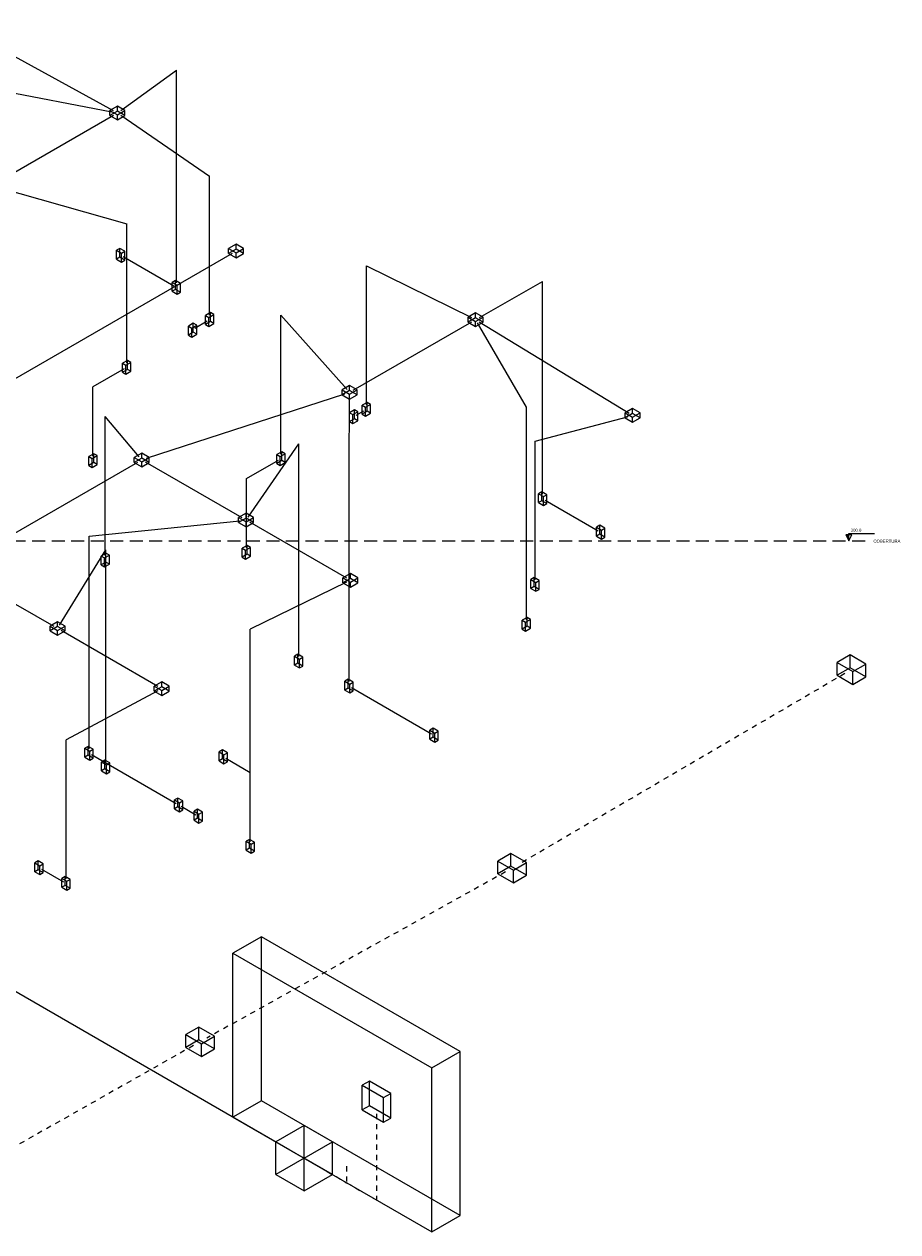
# Model space of a CAD drawing. Header units: feet. Extents: x -18 to 1038, y -110 to 48.
# Tile 104 of 199: x 219 to 241, y -27 to 2. Entities that reach past the tile are written whole.
import ezdxf

# ---------------------------------------------------------------- set-up
doc = ezdxf.new("R2010")
doc.units = ezdxf.units.FT
doc.header["$MEASUREMENT"] = 0
doc.linetypes.add('HIDDEN2', pattern=[0.47625, 0.3175, -0.15875])
doc.linetypes.add('JIS_02_1.2', pattern=[0.25, 0.125, -0.125])
for name, color, linetype, lineweight in [('DI-Eixos', 7, 'HIDDEN2', 5), ('DI-Níveis', 7, 'Continuous', 5), ('EL-Condutos', 4, 'Continuous', 5), ('EL-Conexões', 9, 'Continuous', 5)]:
    doc.layers.add(name, color=color, linetype=linetype, lineweight=lineweight)
doc.styles.add('Arial', font='arial.ttf')

msp = doc.modelspace()

# ---------------------------------------------------------------- hatches: boundary and pattern name
at = {"layer": 'DI-Níveis', "linetype": 'Continuous'}
msp.add_hatch(color=256, dxfattribs=at).paths.add_polyline_path([(239.3756, -10.6039), (239.3756, -10.4639), (239.3056, -10.4639)])

# ---------------------------------------------------------------- linework, layer by layer
at = {"layer": 'DI-Eixos'}
msp.add_line((215.6418, -10.6039), (239.8756, -10.6039), dxfattribs=at)
at = {"layer": 'DI-Níveis'}
msp.add_lwpolyline([(239.3756, -10.6039), (239.4456, -10.4639), (239.3056, -10.4639), (239.3756, -10.6039), (239.3756, -10.4289), (240.0056, -10.4289)], dxfattribs=at)
msp.add_lwpolyline([(239.3756, -10.6039), (239.3756, -10.4639), (239.3056, -10.4639)], close=True, dxfattribs=at)
at = {"layer": 'EL-Condutos', "linetype": 'Continuous'}
for p, q in [((221.4372, -0.1123), (217.5678, 2.0025)), ((221.6123, -0.1049), (222.9719, 0.8796)), ((222.9719, -4.3119), (222.9719, 0.8796)), ((217.8198, 0.5535), (221.3942, -0.1372)), ((218.5482, -1.8859), (221.4397, -0.2165)), ((221.6148, -0.221), (223.7792, -1.7058)), ((223.7792, -5.0973), (223.7792, -1.7058)), ((218.5796, -1.9734), (221.7593, -2.872)), ((221.7593, -6.2635), (221.7593, -2.872)), ((218.5093, -6.9484), (224.3366, -3.584)), ((221.6745, -3.6714), (222.9112, -4.3854)), ((227.6062, -7.2878), (227.6062, -3.8963)), ((227.6062, -3.8963), (230.1707, -5.16)), ((230.3615, -5.1562), (231.9047, -4.2778)), ((231.9047, -9.4693), (231.9047, -4.2778)), ((223.721, -5.2422), (223.4224, -5.429)), ((225.522, -8.4911), (225.522, -5.0996)), ((227.133, -6.9139), (225.522, -5.0996)), ((227.2864, -6.9309), (230.1779, -5.2615)), ((231.5082, -7.3434), (230.3153, -5.2878)), ((230.3583, -5.2629), (234.0127, -7.492)), ((221.6987, -6.407), (220.9357, -6.8475)), ((220.9357, -8.539), (220.9357, -6.8475)), ((222.2415, -8.5932), (227.078, -7.0217)), ((227.182, -8.8512), (227.1943, -7.0888)), ((231.5082, -12.5349), (231.5082, -7.3434)), ((221.2338, -10.9669), (221.2338, -7.5754)), ((222.0645, -8.5602), (221.2338, -7.5754)), ((227.3529, -7.5425), (227.5456, -7.4313)), ((231.7199, -8.1711), (233.9759, -7.5792)), ((224.7227, -10.0257), (225.9539, -8.2421)), ((225.9539, -13.4336), (225.9539, -8.2421)), ((231.7199, -11.5626), (231.7199, -8.1711)), ((217.6231, -11.2268), (222.0329, -8.684)), ((224.5792, -10.0484), (222.2159, -8.684)), ((224.6793, -9.0861), (225.4613, -8.6346)), ((224.6793, -10.7776), (224.6793, -9.0861)), ((227.182, -14.0427), (227.182, -8.8512)), ((231.9653, -9.6128), (233.2604, -10.3605)), ((220.8401, -10.4896), (224.515, -10.117)), ((227.1253, -11.5185), (224.7621, -10.154)), ((220.8401, -15.6811), (220.8401, -10.4896)), ((220.1198, -12.6682), (221.248, -10.8252)), ((221.248, -16.0167), (221.248, -10.8252)), ((217.6231, -11.3323), (219.9806, -12.6934)), ((227.1175, -11.6195), (224.7717, -12.7596)), ((222.521, -14.1601), (220.1635, -12.799)), ((224.7717, -17.9511), (224.7717, -12.7596)), ((222.5177, -14.2638), (220.2794, -15.466)), ((227.2427, -14.1862), (229.1971, -15.3146)), ((220.2794, -18.8575), (220.2794, -15.466)), ((220.9007, -15.8246), (222.9651, -17.0165)), ((224.1729, -15.9139), (224.7717, -16.2596)), ((224.7717, -17.9511), (224.7717, -16.2596)), ((223.0863, -17.0865), (223.4413, -17.2915)), ((225.7411, -25.4738), (212.8633, -18.0388)), ((219.6807, -18.6203), (220.2188, -18.931))]:
    msp.add_line(p, q, dxfattribs=at)
at = {"layer": 'EL-Condutos', "linetype": 'JIS_02_1.2'}
for p, q in [((239.2804, -13.8445), (231.3218, -18.503)), ((230.9996, -18.6869), (223.714, -22.7412)), ((223.3891, -22.9236), (215.5735, -27.3469)), ((227.853, -24.5931), (227.853, -26.6931)), ((226.4339, -25.8738), (227.1222, -26.2712)), ((227.1222, -25.8712), (227.1222, -26.2712)), ((227.1222, -25.8712), (227.1222, -26.2712)), ((227.1222, -26.2712), (227.853, -26.6931))]:
    msp.add_line(p, q, dxfattribs=at)
at = {"layer": 'EL-Conexões'}
for p, q in [((221.5312, -0.1186), (221.5312, 0.0024)), ((221.3483, -0.2242), (221.3483, -0.1032)), ((221.5312, -0.3298), (221.5312, -0.2088)), ((221.7141, -0.2242), (221.7141, -0.1032)), ((221.5121, -3.7337), (221.5121, -3.5167)), ((221.5944, -3.6862), (221.5944, -3.4692)), ((224.2451, -3.5917), (224.2451, -3.4707)), ((224.428, -3.4861), (224.428, -3.3651)), ((224.6109, -3.5917), (224.6109, -3.4707)), ((221.6334, -3.8037), (221.6334, -3.5867)), ((221.7156, -3.7562), (221.7156, -3.5392)), ((224.428, -3.6973), (224.428, -3.5763)), ((222.8701, -4.5177), (222.8701, -4.3007)), ((222.9524, -4.4702), (222.9524, -4.2532)), ((222.9913, -4.5877), (222.9913, -4.3707)), ((223.0736, -4.5402), (223.0736, -4.3232)), ((223.3837, -5.5151), (223.3837, -5.2981)), ((223.6774, -5.3255), (223.6774, -5.1085)), ((223.7597, -5.373), (223.7597, -5.156)), ((223.7987, -5.2555), (223.7987, -5.0385)), ((223.881, -5.303), (223.881, -5.086)), ((230.0865, -5.2692), (230.0865, -5.1482)), ((230.2694, -5.1636), (230.2694, -5.0426)), ((230.2694, -5.3748), (230.2694, -5.2538)), ((230.4523, -5.2692), (230.4523, -5.1482)), ((223.2624, -5.5851), (223.2624, -5.3681)), ((223.3447, -5.6326), (223.3447, -5.4156)), ((223.466, -5.5626), (223.466, -5.3456)), ((221.6576, -6.4917), (221.6576, -6.2747)), ((221.7398, -6.5392), (221.7398, -6.3222)), ((221.7788, -6.4217), (221.7788, -6.2047)), ((221.8611, -6.4692), (221.8611, -6.2522)), ((227.0121, -7.0442), (227.0121, -6.9232)), ((227.195, -6.9386), (227.195, -6.8176)), ((227.195, -7.1498), (227.195, -7.0288)), ((227.3779, -7.0442), (227.3779, -6.9232)), ((227.5045, -7.516), (227.5045, -7.299)), ((227.5867, -7.5635), (227.5867, -7.3465)), ((227.6257, -7.446), (227.6257, -7.229)), ((227.708, -7.4935), (227.708, -7.2765)), ((227.1905, -7.6973), (227.1905, -7.4803)), ((227.2728, -7.7448), (227.2728, -7.5278)), ((227.3118, -7.6273), (227.3118, -7.4103)), ((227.394, -7.6748), (227.394, -7.4578)), ((233.9187, -7.6067), (233.9187, -7.4857)), ((234.1016, -7.5011), (234.1016, -7.3801)), ((234.1016, -7.7123), (234.1016, -7.5913)), ((234.2845, -7.6067), (234.2845, -7.4857)), ((220.9552, -8.6972), (220.9552, -8.4802)), ((221.0375, -8.7447), (221.0375, -8.5277)), ((222.1244, -8.5861), (222.1244, -8.4651)), ((225.4202, -8.7193), (225.4202, -8.5023)), ((225.5414, -8.6493), (225.5414, -8.4323)), ((225.6237, -8.6968), (225.6237, -8.4798)), ((220.834, -8.7672), (220.834, -8.5502)), ((220.9162, -8.8147), (220.9162, -8.5977)), ((221.9415, -8.6917), (221.9415, -8.5707)), ((222.1244, -8.7973), (222.1244, -8.6763)), ((222.3073, -8.6917), (222.3073, -8.5707)), ((225.5025, -8.7668), (225.5025, -8.5498)), ((231.8852, -9.6276), (231.8852, -9.4106)), ((231.8029, -9.6751), (231.8029, -9.4581)), ((231.9242, -9.7451), (231.9242, -9.5281)), ((232.0064, -9.6976), (232.0064, -9.4806)), ((224.6706, -10.0561), (224.6706, -9.9351)), ((224.4877, -10.1617), (224.4877, -10.0407)), ((224.6706, -10.2673), (224.6706, -10.1463)), ((224.8535, -10.1617), (224.8535, -10.0407)), ((233.2192, -10.4928), (233.2192, -10.2758)), ((233.3015, -10.4453), (233.3015, -10.2283)), ((233.4228, -10.5153), (233.4228, -10.2983)), ((233.3405, -10.5628), (233.3405, -10.3458)), ((224.5776, -11.0058), (224.5776, -10.7888)), ((224.6599, -11.0533), (224.6599, -10.8363)), ((224.6988, -10.9358), (224.6988, -10.7188)), ((224.7811, -10.9833), (224.7811, -10.7663)), ((221.1321, -11.1951), (221.1321, -10.9781)), ((221.2143, -11.2426), (221.2143, -11.0256)), ((221.2533, -11.1251), (221.2533, -10.9081)), ((221.3356, -11.1726), (221.3356, -10.9556)), ((227.2168, -11.5262), (227.2168, -11.4052)), ((227.0339, -11.6318), (227.0339, -11.5108)), ((227.2168, -11.7374), (227.2168, -11.6164)), ((227.3997, -11.6318), (227.3997, -11.5108)), ((231.6181, -11.7684), (231.6181, -11.5514)), ((231.7004, -11.7209), (231.7004, -11.5039)), ((231.7394, -11.8384), (231.7394, -11.6214)), ((231.8217, -11.7909), (231.8217, -11.5739)), ((220.072, -12.7011), (220.072, -12.5801)), ((231.4065, -12.7632), (231.4065, -12.5462)), ((231.4888, -12.8107), (231.4888, -12.5937)), ((231.5277, -12.6932), (231.5277, -12.4762)), ((231.61, -12.7407), (231.61, -12.5237)), ((219.8891, -12.8067), (219.8891, -12.6857)), ((220.072, -12.9123), (220.072, -12.7913)), ((220.2549, -12.8067), (220.2549, -12.6857)), ((225.8521, -13.6394), (225.8521, -13.4224)), ((225.9344, -13.5919), (225.9344, -13.3749)), ((225.9733, -13.7094), (225.9733, -13.4924)), ((226.0556, -13.6619), (226.0556, -13.4449)), ((239.4074, -13.7029), (239.4074, -13.3929)), ((239.087, -13.8879), (239.087, -13.5779)), ((239.4715, -14.1099), (239.4715, -13.7999)), ((239.792, -13.9249), (239.792, -13.6149)), ((222.6124, -14.1678), (222.6124, -14.0468)), ((227.0803, -14.2484), (227.0803, -14.0314)), ((227.1626, -14.2009), (227.1626, -13.9839)), ((227.2015, -14.3184), (227.2015, -14.1014)), ((227.2838, -14.2709), (227.2838, -14.0539)), ((222.4295, -14.2734), (222.4295, -14.1524)), ((222.6124, -14.379), (222.6124, -14.258)), ((222.7953, -14.2734), (222.7953, -14.1524)), ((229.156, -15.4469), (229.156, -15.2299)), ((229.2383, -15.3994), (229.2383, -15.1824)), ((229.2773, -15.5169), (229.2773, -15.2999)), ((229.3595, -15.4694), (229.3595, -15.2524)), ((220.7383, -15.8869), (220.7383, -15.6699)), ((220.8206, -15.8394), (220.8206, -15.6224)), ((220.8595, -15.9569), (220.8595, -15.7399)), ((220.9418, -15.9094), (220.9418, -15.6924)), ((224.0106, -15.9761), (224.0106, -15.7591)), ((224.0928, -15.9286), (224.0928, -15.7116)), ((224.1318, -16.0461), (224.1318, -15.8291)), ((224.2141, -15.9986), (224.2141, -15.7816)), ((221.1462, -16.2224), (221.1462, -16.0054)), ((221.2285, -16.1749), (221.2285, -15.9579)), ((221.2675, -16.2924), (221.2675, -16.0754)), ((221.3497, -16.2449), (221.3497, -16.0279)), ((222.9239, -17.1488), (222.9239, -16.9318)), ((223.0062, -17.1013), (223.0062, -16.8843)), ((223.0452, -17.2188), (223.0452, -17.0018)), ((223.1274, -17.1713), (223.1274, -16.9543)), ((223.4002, -17.4237), (223.4002, -17.2067)), ((223.4824, -17.3762), (223.4824, -17.1592)), ((223.5214, -17.4937), (223.5214, -17.2767)), ((223.6037, -17.4462), (223.6037, -17.2292)), ((224.6699, -18.1568), (224.6699, -17.9398)), ((224.7522, -18.1093), (224.7522, -17.8923)), ((224.8734, -18.1793), (224.8734, -17.9623)), ((224.7912, -18.2268), (224.7912, -18.0098)), ((231.1307, -18.5477), (231.1307, -18.2377)), ((219.5183, -18.6825), (219.5183, -18.4655)), ((219.6006, -18.635), (219.6006, -18.418)), ((219.6396, -18.7525), (219.6396, -18.5355)), ((219.7218, -18.705), (219.7218, -18.488)), ((230.8103, -18.7327), (230.8103, -18.4227)), ((231.5152, -18.7697), (231.5152, -18.4597)), ((220.1776, -19.0632), (220.1776, -18.8462)), ((220.2599, -19.0157), (220.2599, -18.7987)), ((231.1948, -18.9547), (231.1948, -18.6447)), ((220.2989, -19.1332), (220.2989, -18.9162)), ((220.3812, -19.0857), (220.3812, -18.8687)), ((225.0437, -24.2712), (225.0437, -20.2712)), ((224.3509, -24.6712), (224.3509, -20.6712)), ((223.1984, -22.9685), (223.1984, -22.6585)), ((223.5188, -22.7835), (223.5188, -22.4735)), ((223.5829, -23.1905), (223.5829, -22.8805)), ((223.9033, -23.0055), (223.9033, -22.6955)), ((229.8935, -27.0712), (229.8935, -23.0712)), ((229.2006, -27.4712), (229.2006, -23.4712)), ((227.6798, -24.3931), (227.6798, -23.7931)), ((227.5066, -24.4931), (227.5066, -23.8931)), ((228.1995, -24.6931), (228.1995, -24.0931)), ((228.0262, -24.7931), (228.0262, -24.1931)), ((226.0875, -25.6738), (226.0875, -24.8738)), ((225.3947, -26.0738), (225.3947, -25.2738)), ((226.7803, -26.0738), (226.7803, -25.2738)), ((226.0875, -26.4738), (226.0875, -25.6738))]:
    msp.add_line(p, q, dxfattribs=at)
for points in [[(221.5312, 0.0024), (221.3483, -0.1032), (221.5312, -0.2088), (221.7141, -0.1032), (221.5312, 0.0024)], [(221.5312, -0.1186), (221.3483, -0.2242), (221.5312, -0.3298), (221.7141, -0.2242), (221.5312, -0.1186)], [(221.7156, -3.5392), (221.5944, -3.4692), (221.5121, -3.5167), (221.6334, -3.5867), (221.7156, -3.5392)], [(224.2451, -3.4707), (224.428, -3.5763), (224.6109, -3.4707), (224.428, -3.3651), (224.2451, -3.4707)], [(224.2451, -3.5917), (224.428, -3.6973), (224.6109, -3.5917), (224.428, -3.4861), (224.2451, -3.5917)], [(221.7156, -3.7562), (221.5944, -3.6862), (221.5121, -3.7337), (221.6334, -3.8037), (221.7156, -3.7562)], [(223.0736, -4.3232), (222.9524, -4.2532), (222.8701, -4.3007), (222.9913, -4.3707), (223.0736, -4.3232)], [(223.0736, -4.5402), (222.9524, -4.4702), (222.8701, -4.5177), (222.9913, -4.5877), (223.0736, -4.5402)], [(223.3447, -5.4156), (223.466, -5.3456), (223.3837, -5.2981), (223.2624, -5.3681), (223.3447, -5.4156)], [(223.7597, -5.156), (223.881, -5.086), (223.7987, -5.0385), (223.6774, -5.1085), (223.7597, -5.156)], [(223.7597, -5.373), (223.881, -5.303), (223.7987, -5.2555), (223.6774, -5.3255), (223.7597, -5.373)], [(230.2694, -5.0426), (230.0865, -5.1482), (230.2694, -5.2538), (230.4523, -5.1482), (230.2694, -5.0426)], [(230.2694, -5.1636), (230.0865, -5.2692), (230.2694, -5.3748), (230.4523, -5.2692), (230.2694, -5.1636)], [(223.3447, -5.6326), (223.466, -5.5626), (223.3837, -5.5151), (223.2624, -5.5851), (223.3447, -5.6326)], [(221.7398, -6.3222), (221.8611, -6.2522), (221.7788, -6.2047), (221.6576, -6.2747), (221.7398, -6.3222)], [(221.7398, -6.5392), (221.8611, -6.4692), (221.7788, -6.4217), (221.6576, -6.4917), (221.7398, -6.5392)], [(227.195, -6.8176), (227.0121, -6.9232), (227.195, -7.0288), (227.3779, -6.9232), (227.195, -6.8176)], [(227.195, -6.9386), (227.0121, -7.0442), (227.195, -7.1498), (227.3779, -7.0442), (227.195, -6.9386)], [(227.6257, -7.229), (227.5045, -7.299), (227.5867, -7.3465), (227.708, -7.2765), (227.6257, -7.229)], [(227.3118, -7.4103), (227.1905, -7.4803), (227.2728, -7.5278), (227.394, -7.4578), (227.3118, -7.4103)], [(227.3118, -7.6273), (227.1905, -7.6973), (227.2728, -7.7448), (227.394, -7.6748), (227.3118, -7.6273)], [(227.6257, -7.446), (227.5045, -7.516), (227.5867, -7.5635), (227.708, -7.4935), (227.6257, -7.446)], [(233.9187, -7.4857), (234.1016, -7.5913), (234.2845, -7.4857), (234.1016, -7.3801), (233.9187, -7.4857)], [(233.9187, -7.6067), (234.1016, -7.7123), (234.2845, -7.6067), (234.1016, -7.5011), (233.9187, -7.6067)], [(220.9162, -8.5977), (221.0375, -8.5277), (220.9552, -8.4802), (220.834, -8.5502), (220.9162, -8.5977)], [(221.9415, -8.5707), (222.1244, -8.6763), (222.3073, -8.5707), (222.1244, -8.4651), (221.9415, -8.5707)], [(225.5414, -8.4323), (225.4202, -8.5023), (225.5025, -8.5498), (225.6237, -8.4798), (225.5414, -8.4323)], [(220.9162, -8.8147), (221.0375, -8.7447), (220.9552, -8.6972), (220.834, -8.7672), (220.9162, -8.8147)], [(221.9415, -8.6917), (222.1244, -8.7973), (222.3073, -8.6917), (222.1244, -8.5861), (221.9415, -8.6917)], [(225.5414, -8.6493), (225.4202, -8.7193), (225.5025, -8.7668), (225.6237, -8.6968), (225.5414, -8.6493)], [(232.0064, -9.4806), (231.8852, -9.4106), (231.8029, -9.4581), (231.9242, -9.5281), (232.0064, -9.4806)], [(232.0064, -9.6976), (231.8852, -9.6276), (231.8029, -9.6751), (231.9242, -9.7451), (232.0064, -9.6976)], [(224.4877, -10.0407), (224.6706, -10.1463), (224.8535, -10.0407), (224.6706, -9.9351), (224.4877, -10.0407)], [(224.4877, -10.1617), (224.6706, -10.2673), (224.8535, -10.1617), (224.6706, -10.0561), (224.4877, -10.1617)], [(233.4228, -10.2983), (233.3015, -10.2283), (233.2192, -10.2758), (233.3405, -10.3458), (233.4228, -10.2983)], [(233.4228, -10.5153), (233.3015, -10.4453), (233.2192, -10.4928), (233.3405, -10.5628), (233.4228, -10.5153)], [(224.6988, -10.7188), (224.5776, -10.7888), (224.6599, -10.8363), (224.7811, -10.7663), (224.6988, -10.7188)], [(221.2533, -10.9081), (221.1321, -10.9781), (221.2143, -11.0256), (221.3356, -10.9556), (221.2533, -10.9081)], [(221.2533, -11.1251), (221.1321, -11.1951), (221.2143, -11.2426), (221.3356, -11.1726), (221.2533, -11.1251)], [(224.6988, -10.9358), (224.5776, -11.0058), (224.6599, -11.0533), (224.7811, -10.9833), (224.6988, -10.9358)], [(227.0339, -11.5108), (227.2168, -11.6164), (227.3997, -11.5108), (227.2168, -11.4052), (227.0339, -11.5108)], [(227.0339, -11.6318), (227.2168, -11.7374), (227.3997, -11.6318), (227.2168, -11.5262), (227.0339, -11.6318)], [(231.6181, -11.5514), (231.7394, -11.6214), (231.8217, -11.5739), (231.7004, -11.5039), (231.6181, -11.5514)], [(231.6181, -11.7684), (231.7394, -11.8384), (231.8217, -11.7909), (231.7004, -11.7209), (231.6181, -11.7684)], [(219.8891, -12.6857), (220.072, -12.7913), (220.2549, -12.6857), (220.072, -12.5801), (219.8891, -12.6857)], [(231.4888, -12.5937), (231.61, -12.5237), (231.5277, -12.4762), (231.4065, -12.5462), (231.4888, -12.5937)], [(219.8891, -12.8067), (220.072, -12.9123), (220.2549, -12.8067), (220.072, -12.7011), (219.8891, -12.8067)], [(231.4888, -12.8107), (231.61, -12.7407), (231.5277, -12.6932), (231.4065, -12.7632), (231.4888, -12.8107)], [(226.0556, -13.4449), (225.9344, -13.3749), (225.8521, -13.4224), (225.9733, -13.4924), (226.0556, -13.4449)], [(239.087, -13.5779), (239.4715, -13.7999), (239.792, -13.6149), (239.4074, -13.3929), (239.087, -13.5779)], [(226.0556, -13.6619), (225.9344, -13.5919), (225.8521, -13.6394), (225.9733, -13.7094), (226.0556, -13.6619)], [(239.087, -13.8879), (239.4715, -14.1099), (239.792, -13.9249), (239.4074, -13.7029), (239.087, -13.8879)], [(222.4295, -14.1524), (222.6124, -14.258), (222.7953, -14.1524), (222.6124, -14.0468), (222.4295, -14.1524)], [(227.0803, -14.0314), (227.2015, -14.1014), (227.2838, -14.0539), (227.1626, -13.9839), (227.0803, -14.0314)], [(222.4295, -14.2734), (222.6124, -14.379), (222.7953, -14.2734), (222.6124, -14.1678), (222.4295, -14.2734)], [(227.0803, -14.2484), (227.2015, -14.3184), (227.2838, -14.2709), (227.1626, -14.2009), (227.0803, -14.2484)], [(229.156, -15.2299), (229.2773, -15.2999), (229.3595, -15.2524), (229.2383, -15.1824), (229.156, -15.2299)], [(229.156, -15.4469), (229.2773, -15.5169), (229.3595, -15.4694), (229.2383, -15.3994), (229.156, -15.4469)], [(220.7383, -15.6699), (220.8595, -15.7399), (220.9418, -15.6924), (220.8206, -15.6224), (220.7383, -15.6699)], [(220.7383, -15.8869), (220.8595, -15.9569), (220.9418, -15.9094), (220.8206, -15.8394), (220.7383, -15.8869)], [(224.0106, -15.7591), (224.1318, -15.8291), (224.2141, -15.7816), (224.0928, -15.7116), (224.0106, -15.7591)], [(221.3497, -16.0279), (221.2285, -15.9579), (221.1462, -16.0054), (221.2675, -16.0754), (221.3497, -16.0279)], [(221.3497, -16.2449), (221.2285, -16.1749), (221.1462, -16.2224), (221.2675, -16.2924), (221.3497, -16.2449)], [(224.0106, -15.9761), (224.1318, -16.0461), (224.2141, -15.9986), (224.0928, -15.9286), (224.0106, -15.9761)], [(222.9239, -16.9318), (223.0452, -17.0018), (223.1274, -16.9543), (223.0062, -16.8843), (222.9239, -16.9318)], [(222.9239, -17.1488), (223.0452, -17.2188), (223.1274, -17.1713), (223.0062, -17.1013), (222.9239, -17.1488)], [(223.4002, -17.2067), (223.5214, -17.2767), (223.6037, -17.2292), (223.4824, -17.1592), (223.4002, -17.2067)], [(223.4002, -17.4237), (223.5214, -17.4937), (223.6037, -17.4462), (223.4824, -17.3762), (223.4002, -17.4237)], [(224.6699, -17.9398), (224.7912, -18.0098), (224.8734, -17.9623), (224.7522, -17.8923), (224.6699, -17.9398)], [(224.6699, -18.1568), (224.7912, -18.2268), (224.8734, -18.1793), (224.7522, -18.1093), (224.6699, -18.1568)], [(230.8103, -18.4227), (231.1948, -18.6447), (231.5152, -18.4597), (231.1307, -18.2377), (230.8103, -18.4227)], [(219.5183, -18.4655), (219.6396, -18.5355), (219.7218, -18.488), (219.6006, -18.418), (219.5183, -18.4655)], [(230.8103, -18.7327), (231.1948, -18.9547), (231.5152, -18.7697), (231.1307, -18.5477), (230.8103, -18.7327)], [(219.5183, -18.6825), (219.6396, -18.7525), (219.7218, -18.705), (219.6006, -18.635), (219.5183, -18.6825)], [(220.1776, -18.8462), (220.2989, -18.9162), (220.3812, -18.8687), (220.2599, -18.7987), (220.1776, -18.8462)], [(220.1776, -19.0632), (220.2989, -19.1332), (220.3812, -19.0857), (220.2599, -19.0157), (220.1776, -19.0632)], [(224.3509, -20.6712), (229.2006, -23.4712), (229.8935, -23.0712), (225.0437, -20.2712), (224.3509, -20.6712)], [(223.1984, -22.6585), (223.5829, -22.8805), (223.9033, -22.6955), (223.5188, -22.4735), (223.1984, -22.6585)], [(223.1984, -22.9685), (223.5829, -23.1905), (223.9033, -23.0055), (223.5188, -22.7835), (223.1984, -22.9685)], [(227.5066, -23.8931), (228.0262, -24.1931), (228.1995, -24.0931), (227.6798, -23.7931), (227.5066, -23.8931)], [(224.3509, -24.6712), (229.2006, -27.4712), (229.8935, -27.0712), (225.0437, -24.2712), (224.3509, -24.6712)], [(227.5066, -24.4931), (228.0262, -24.7931), (228.1995, -24.6931), (227.6798, -24.3931), (227.5066, -24.4931)], [(225.3947, -25.2738), (226.0875, -25.6738), (226.7803, -25.2738), (226.0875, -24.8738), (225.3947, -25.2738)], [(225.3947, -26.0738), (226.0875, -26.4738), (226.7803, -26.0738), (226.0875, -25.6738), (225.3947, -26.0738)]]:
    msp.add_lwpolyline(points, dxfattribs=at)

# ---------------------------------------------------------------- texts
at = {"layer": 'DI-Eixos', "insert": (239.9756, -10.6534), "char_height": 0.075, "width": 1.316044, "attachment_point": 7, "line_spacing_factor": 0.9, "style": 'Arial'}
msp.add_mtext('COBERTURA', dxfattribs=at)
at = {"layer": 'DI-Níveis', "insert": (239.5506, -10.3867), "char_height": 0.075, "width": 0.5242, "attachment_point": 8, "line_spacing_factor": 0.9, "style": 'Arial'}
msp.add_mtext('300.0', dxfattribs=at)

doc.saveas('drawing.dxf')
